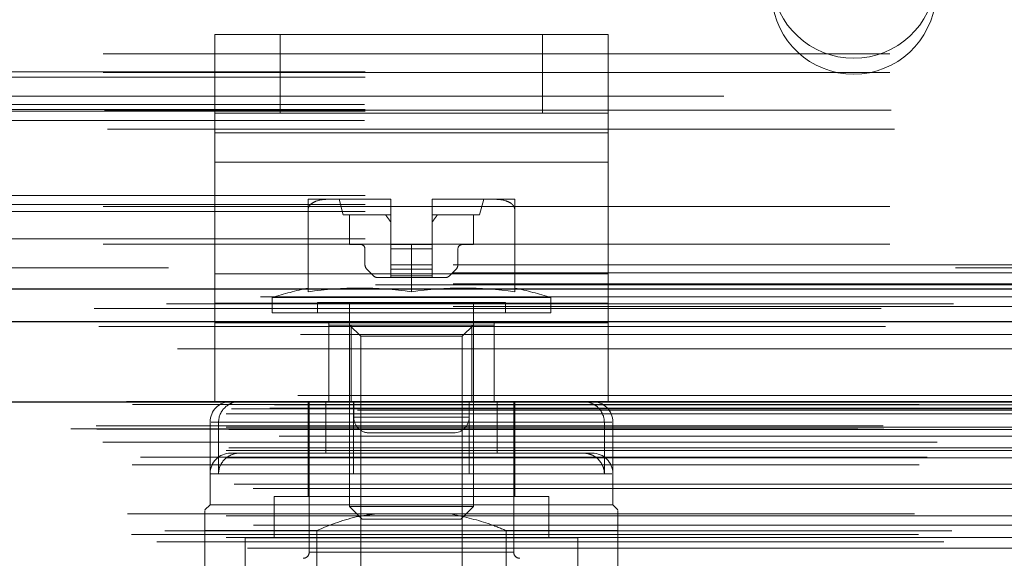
# Model space of a CAD drawing. Header units: inches. Extents: x 0.2 to 10.8, y 0.2 to 8.2.
# Tile 96 of 146: x 3.6505 to 3.7756, y 7.1325 to 7.201. Entities that reach past the tile are written whole.
import ezdxf

# ---------------------------------------------------------------- set-up
doc = ezdxf.new("R2010")
doc.units = ezdxf.units.IN
doc.header["$MEASUREMENT"] = 0
doc.linetypes.add('HIDDEN', pattern=[0.07500000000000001, 0.05, -0.025])
doc.layers.add('DIMENSIONS', color=140, linetype='Continuous')
doc.styles.add('SLDTEXTSTYLE0', font='TXT', dxfattribs={"width": 0.7})
doc.dimstyles.new('SLDDIMSTYLE1', dxfattribs={"dimtxt": 0.0849609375, "dimasz": 0.13, "dimexe": 0, "dimexo": 0.0625, "dimgap": 0.021240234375, "dimtad": 0, "dimtih": 1, "dimtoh": 1, "dimlfac": 15, "dimrnd": 1e-09, "dimzin": 12, "dimdsep": 46, "dimtxsty": 'SLDTEXTSTYLE0', "dimsah": 1, "dimcen": 0.09, "dimadec": 0, "dimazin": 3, "dimtfac": 1, "dimtmove": 0, "dimatfit": 0, "dimfxl": 0, "dimfrac": 2, "dimtolj": 1, "dimtzin": 12, "dimarcsym": 0})

# ---------------------------------------------------------------- blocks, each defined once
blk = doc.blocks.new('_D_3')
at = {"layer": 'DIMENSIONS'}
for p, q in [((3.022789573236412, 7.135048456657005), (3.022789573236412, 6.756096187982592)), ((3.130476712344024, 7.076589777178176), (3.130476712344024, 6.756096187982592)), ((3.022789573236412, 6.881096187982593), (2.772789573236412, 6.881096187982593)), ((3.130476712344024, 6.881096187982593), (3.351603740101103, 6.881096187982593)), ((3.46673024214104, 6.881096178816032), (3.438200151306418, 6.881096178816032)), ((3.438200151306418, 6.881096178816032), (3.438200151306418, 6.746065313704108)), ((3.71919939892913, 6.881096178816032), (3.747729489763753, 6.881096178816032)), ((3.747729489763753, 6.881096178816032), (3.747729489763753, 6.746065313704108)), ((3.438200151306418, 6.746065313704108), (3.46673024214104, 6.746065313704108)), ((3.747729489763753, 6.746065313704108), (3.71919939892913, 6.746065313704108))]:
    blk.add_line(p, q, dxfattribs=at)
for points in [[(3.022789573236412, 6.881096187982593), (2.892789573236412, 6.901096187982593), (2.892789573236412, 6.861096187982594)], [(3.130476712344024, 6.881096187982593), (3.260476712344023, 6.861096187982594), (3.260476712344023, 6.901096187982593)]]:
    blk.add_solid(points, dxfattribs=at)
at = {"layer": 'DIMENSIONS', "char_height": 0.08333333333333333, "attachment_point": 1, "style": 'SLDTEXTSTYLE0'}
for s, insert in [('1.62', (3.466730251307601, 7.007538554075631)), ('41.0', (3.46673024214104, 6.853487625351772))]:
    blk.add_mtext(s, dxfattribs=dict(at, insert=insert))

msp = doc.modelspace()

# ---------------------------------------------------------------- linework, layer by layer
at = {"color": 7, "linetype": 'HIDDEN', "lineweight": 18}
for p, q in [((3.675280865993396, 7.189089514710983), (3.675280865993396, 7.199089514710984)), ((3.675280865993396, 7.199089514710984), (3.68361419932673, 7.199089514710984)), ((3.675283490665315, 7.199089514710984), (3.675283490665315, 7.186587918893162)), ((3.68361419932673, 7.189089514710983), (3.68361419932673, 7.199089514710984)), ((3.716947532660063, 7.199089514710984), (3.68361419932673, 7.199089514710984)), ((3.683616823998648, 7.189089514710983), (3.683616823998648, 7.199089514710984)), ((3.716947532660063, 7.189089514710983), (3.716947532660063, 7.199089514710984)), ((3.716947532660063, 7.199089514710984), (3.725280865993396, 7.199089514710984)), ((3.716950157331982, 7.189089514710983), (3.716950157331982, 7.199089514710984)), ((3.725280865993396, 7.189089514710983), (3.725280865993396, 7.199089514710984)), ((3.725280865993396, 7.199089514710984), (3.725283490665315, 7.199089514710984)), ((3.725283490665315, 7.199089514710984), (3.725283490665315, 7.186587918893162)), ((3.461084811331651, 7.196654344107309), (3.894418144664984, 7.196654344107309)), ((3.461084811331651, 7.196654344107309), (3.894418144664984, 7.196654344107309)), ((3.894418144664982, 7.194358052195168), (3.461084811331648, 7.194358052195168)), ((3.461084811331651, 7.194254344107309), (3.894418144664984, 7.194254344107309)), ((3.894418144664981, 7.193683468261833), (3.461084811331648, 7.19368346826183)), ((4.939989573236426, 7.191254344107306), (3.105589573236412, 7.191254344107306)), ((3.894332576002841, 7.190200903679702), (3.461170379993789, 7.1902009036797)), ((3.894418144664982, 7.189558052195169), (3.461084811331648, 7.189558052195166)), ((3.894418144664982, 7.189333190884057), (3.461084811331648, 7.189333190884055)), ((3.461257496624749, 7.189454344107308), (3.894245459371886, 7.189454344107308)), ((3.68361419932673, 7.189089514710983), (3.675280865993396, 7.189089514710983)), ((3.675280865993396, 7.182838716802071), (3.675280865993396, 7.189089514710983)), ((3.716947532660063, 7.189089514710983), (3.68361419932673, 7.189089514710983)), ((3.725280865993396, 7.189089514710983), (3.716947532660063, 7.189089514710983)), ((3.725280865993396, 7.182838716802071), (3.725280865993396, 7.189089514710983)), ((3.725280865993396, 7.189089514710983), (3.725283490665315, 7.189089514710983)), ((3.894332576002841, 7.188172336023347), (3.461170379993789, 7.188172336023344)), ((3.461660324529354, 7.187054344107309), (3.89384263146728, 7.187054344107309)), ((3.461660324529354, 7.187054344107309), (3.89384263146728, 7.187054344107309)), ((3.725280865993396, 7.186587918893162), (3.675280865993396, 7.186587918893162)), ((3.675283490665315, 7.186587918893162), (3.725283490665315, 7.186587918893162)), ((3.675283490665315, 7.186587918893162), (3.675283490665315, 7.168673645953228)), ((3.725283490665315, 7.186587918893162), (3.725283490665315, 7.168673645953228)), ((3.725280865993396, 7.182838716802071), (3.675280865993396, 7.182838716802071)), ((3.675280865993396, 7.164924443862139), (3.675280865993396, 7.182838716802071)), ((3.675283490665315, 7.182838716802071), (3.725283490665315, 7.182838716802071)), ((3.725280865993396, 7.164924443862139), (3.725280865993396, 7.182838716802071)), ((3.894418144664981, 7.1786157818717), (3.461084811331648, 7.178615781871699)), ((3.894418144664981, 7.17745492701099), (3.461084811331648, 7.177454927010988)), ((3.461084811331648, 7.177230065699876), (3.894418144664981, 7.177230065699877)), ((3.689907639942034, 7.178144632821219), (3.687158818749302, 7.178144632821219)), ((3.697533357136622, 7.178144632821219), (3.689907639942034, 7.178144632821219)), ((3.691095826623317, 7.178144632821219), (3.691620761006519, 7.176176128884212)), ((3.697657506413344, 7.178144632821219), (3.697533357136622, 7.178144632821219)), ((3.697533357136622, 7.178144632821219), (3.697657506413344, 7.178144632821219)), ((3.697657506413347, 7.178144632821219), (3.697533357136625, 7.178144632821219)), ((3.697533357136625, 7.178144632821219), (3.697657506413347, 7.178144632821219)), ((3.697657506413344, 7.178143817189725), (3.697657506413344, 7.178144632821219)), ((3.697657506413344, 7.172370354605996), (3.697657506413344, 7.178143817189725)), ((3.703030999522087, 7.178144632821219), (3.702906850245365, 7.178144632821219)), ((3.702906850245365, 7.178143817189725), (3.702906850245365, 7.178144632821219)), ((3.702906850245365, 7.178144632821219), (3.703030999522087, 7.178144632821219)), ((3.70303099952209, 7.178144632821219), (3.702906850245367, 7.178144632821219)), ((3.702906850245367, 7.178144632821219), (3.70303099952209, 7.178144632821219)), ((3.702906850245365, 7.172370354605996), (3.702906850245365, 7.178143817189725)), ((3.710656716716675, 7.178144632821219), (3.703030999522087, 7.178144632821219)), ((3.708943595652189, 7.176176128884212), (3.709468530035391, 7.178144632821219)), ((3.713405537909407, 7.178144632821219), (3.710656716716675, 7.178144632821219)), ((3.894418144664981, 7.176587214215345), (3.461084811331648, 7.176587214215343)), ((3.687158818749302, 7.16637368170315), (3.687158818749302, 7.1768830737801)), ((3.697657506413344, 7.176176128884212), (3.691620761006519, 7.176176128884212)), ((3.692408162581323, 7.176176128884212), (3.692408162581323, 7.172370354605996)), ((3.708943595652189, 7.176176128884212), (3.702906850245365, 7.176176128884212)), ((3.708156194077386, 7.172370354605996), (3.708156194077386, 7.176176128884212)), ((3.713405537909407, 7.16637368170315), (3.713405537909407, 7.1768830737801)), ((3.894418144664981, 7.173104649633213), (3.461084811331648, 7.173104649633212)), ((3.461084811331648, 7.172430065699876), (3.894418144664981, 7.172430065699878)), ((3.692408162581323, 7.172370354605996), (3.693851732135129, 7.172370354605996)), ((3.700282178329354, 7.172370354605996), (3.697657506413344, 7.172370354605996)), ((3.697657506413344, 7.172370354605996), (3.697657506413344, 7.171845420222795)), ((3.700282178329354, 7.16637368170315), (3.700282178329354, 7.172370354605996)), ((3.700282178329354, 7.172370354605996), (3.702906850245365, 7.172370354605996)), ((3.702906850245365, 7.172370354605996), (3.702906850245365, 7.171845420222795)), ((3.70671262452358, 7.172370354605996), (3.708156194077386, 7.172370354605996)), ((3.694376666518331, 7.171845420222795), (3.694376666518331, 7.169809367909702)), ((3.697657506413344, 7.171845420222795), (3.702906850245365, 7.171845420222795)), ((3.697657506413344, 7.171845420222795), (3.697657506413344, 7.169809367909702)), ((3.697657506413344, 7.171845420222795), (3.702906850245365, 7.171845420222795)), ((3.702906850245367, 7.171845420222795), (3.697657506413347, 7.171845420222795)), ((3.702906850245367, 7.171845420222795), (3.697657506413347, 7.171845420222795)), ((3.702906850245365, 7.171845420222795), (3.702906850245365, 7.169809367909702)), ((3.706187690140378, 7.169809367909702), (3.706187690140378, 7.171845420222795)), ((3.105589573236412, 7.16978767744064), (4.939989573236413, 7.16978767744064)), ((3.105589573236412, 7.16978767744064), (4.939989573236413, 7.16978767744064)), ((3.105650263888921, 7.169787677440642), (4.9399288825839, 7.169787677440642)), ((3.105650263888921, 7.169787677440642), (4.9399288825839, 7.169787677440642)), ((3.105650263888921, 7.169787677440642), (4.9399288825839, 7.169787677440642)), ((3.105650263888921, 7.169787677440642), (4.9399288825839, 7.169787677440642)), ((3.697657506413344, 7.169809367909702), (3.697657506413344, 7.169252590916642)), ((3.697657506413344, 7.169809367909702), (3.702906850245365, 7.169809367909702)), ((3.697657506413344, 7.169809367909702), (3.702906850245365, 7.169809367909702)), ((3.702906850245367, 7.169809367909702), (3.697657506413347, 7.169809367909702)), ((3.702906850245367, 7.169809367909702), (3.697657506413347, 7.169809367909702)), ((3.702906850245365, 7.169809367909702), (3.702906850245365, 7.169252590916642)), ((3.105589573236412, 7.168773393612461), (4.939989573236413, 7.168773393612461)), ((3.869418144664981, 7.169416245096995), (3.486084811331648, 7.169416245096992)), ((3.725280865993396, 7.168673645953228), (3.675280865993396, 7.168673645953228)), ((3.675283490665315, 7.168673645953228), (3.725283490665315, 7.168673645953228)), ((3.675283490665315, 7.168673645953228), (3.675283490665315, 7.162422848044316)), ((3.694607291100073, 7.169252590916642), (3.695458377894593, 7.168401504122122)), ((3.697657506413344, 7.169252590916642), (3.702906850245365, 7.169252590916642)), ((3.697657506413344, 7.169252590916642), (3.697657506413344, 7.168401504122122)), ((3.697657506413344, 7.169252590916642), (3.702906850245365, 7.169252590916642)), ((3.702906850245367, 7.169252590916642), (3.697657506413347, 7.169252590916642)), ((3.702906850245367, 7.169252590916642), (3.697657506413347, 7.169252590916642)), ((3.697657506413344, 7.168401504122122), (3.702906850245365, 7.168401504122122)), ((3.697657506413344, 7.168401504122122), (3.697657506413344, 7.168170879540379)), ((3.697657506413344, 7.168401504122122), (3.702906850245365, 7.168401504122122)), ((3.702906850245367, 7.168401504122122), (3.697657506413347, 7.168401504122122)), ((3.702906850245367, 7.168401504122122), (3.697657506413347, 7.168401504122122)), ((3.702906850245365, 7.169252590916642), (3.702906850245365, 7.168401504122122)), ((3.702906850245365, 7.168401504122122), (3.702906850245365, 7.168170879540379)), ((3.705105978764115, 7.168401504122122), (3.705957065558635, 7.169252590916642)), ((3.725283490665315, 7.168673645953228), (3.725283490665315, 7.162422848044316)), ((3.105589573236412, 7.16738767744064), (4.939989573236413, 7.16738767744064)), ((3.696015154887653, 7.168170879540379), (3.697657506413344, 7.168170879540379)), ((3.697657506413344, 7.168170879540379), (3.702906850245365, 7.168170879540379)), ((3.702906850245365, 7.168170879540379), (3.704549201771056, 7.168170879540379)), ((4.969164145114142, 7.164835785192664), (3.076381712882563, 7.164835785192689)), ((3.725280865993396, 7.164924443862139), (3.675280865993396, 7.164924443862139)), ((3.675280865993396, 7.152422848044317), (3.675280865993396, 7.164924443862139)), ((3.675283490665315, 7.164924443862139), (3.725283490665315, 7.164924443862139)), ((3.717998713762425, 7.165662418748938), (3.682565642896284, 7.165662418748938)), ((3.682565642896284, 7.165662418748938), (3.682565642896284, 7.163708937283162)), ((3.712224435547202, 7.165021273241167), (3.688339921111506, 7.165021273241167)), ((3.688339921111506, 7.165021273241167), (3.688339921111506, 7.163708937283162)), ((3.692408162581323, 7.165021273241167), (3.692408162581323, 7.13907245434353)), ((3.708156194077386, 7.13907245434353), (3.708156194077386, 7.165021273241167)), ((3.712224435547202, 7.163708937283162), (3.712224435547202, 7.165021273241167)), ((3.717998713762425, 7.163708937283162), (3.717998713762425, 7.165662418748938)), ((3.725280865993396, 7.152422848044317), (3.725280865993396, 7.164924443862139)), ((4.959946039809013, 7.164256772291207), (3.085597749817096, 7.164256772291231)), ((3.105589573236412, 7.164493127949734), (4.939989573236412, 7.16449312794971)), ((3.717998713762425, 7.163708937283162), (3.682565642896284, 7.163708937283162)), ((3.725280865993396, 7.162422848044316), (3.675280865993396, 7.162422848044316)), ((3.675283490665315, 7.152422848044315), (3.675283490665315, 7.162422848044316)), ((3.689780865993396, 7.152422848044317), (3.689780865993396, 7.162422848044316)), ((3.689783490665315, 7.162134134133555), (3.689783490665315, 7.162422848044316)), ((3.689783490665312, 7.162134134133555), (3.689783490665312, 7.152422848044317)), ((3.692628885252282, 7.162134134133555), (3.689783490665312, 7.162134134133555)), ((3.692408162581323, 7.162134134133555), (3.693829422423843, 7.160712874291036)), ((3.692628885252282, 7.162134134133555), (3.692628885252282, 7.152422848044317)), ((3.707935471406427, 7.162134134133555), (3.692628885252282, 7.162134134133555)), ((3.706734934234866, 7.160712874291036), (3.708156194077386, 7.162134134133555)), ((3.707935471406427, 7.162134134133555), (3.707935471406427, 7.152422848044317)), ((3.710780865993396, 7.162134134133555), (3.707935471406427, 7.162134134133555)), ((3.710780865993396, 7.152422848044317), (3.710780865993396, 7.162422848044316)), ((3.710783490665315, 7.152422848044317), (3.710783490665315, 7.162422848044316)), ((3.725283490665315, 7.152422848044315), (3.725283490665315, 7.162422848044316)), ((3.086165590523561, 7.16095525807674), (4.959381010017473, 7.160955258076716)), ((3.706734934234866, 7.160712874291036), (3.693829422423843, 7.160712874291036)), ((3.693829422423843, 7.160712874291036), (3.693829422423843, 7.122766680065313)), ((3.706734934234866, 7.122766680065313), (3.706734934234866, 7.160712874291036)), ((4.985849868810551, 7.153178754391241), (3.059696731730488, 7.153178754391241)), ((3.06405086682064, 7.152405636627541), (4.981495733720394, 7.152405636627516)), ((4.981327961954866, 7.152427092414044), (3.064218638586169, 7.152427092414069)), ((3.725280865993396, 7.152422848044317), (3.675280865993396, 7.152422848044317)), ((3.687158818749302, 7.152422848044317), (3.687158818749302, 7.140349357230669)), ((3.687290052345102, 7.152422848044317), (3.687290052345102, 7.133262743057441)), ((3.689409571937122, 7.152422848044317), (3.689409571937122, 7.145861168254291)), ((3.692947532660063, 7.150422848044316), (3.692947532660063, 7.152422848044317)), ((3.692950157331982, 7.150422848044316), (3.692950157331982, 7.152422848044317)), ((3.70761419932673, 7.150422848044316), (3.70761419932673, 7.152422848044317)), ((3.707616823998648, 7.150422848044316), (3.707616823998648, 7.152422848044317)), ((3.707631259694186, 7.152422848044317), (3.707631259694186, 7.145861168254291)), ((3.71115478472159, 7.152422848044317), (3.71115478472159, 7.145861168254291)), ((3.713274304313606, 7.133262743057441), (3.713274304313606, 7.152422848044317)), ((3.71340553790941, 7.145861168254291), (3.71340553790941, 7.152422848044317)), ((3.064821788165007, 7.1520444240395), (4.980724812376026, 7.152044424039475)), ((3.064821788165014, 7.1520444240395), (4.980724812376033, 7.152044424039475)), ((3.07741090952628, 7.151507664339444), (4.968135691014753, 7.15150766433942)), ((3.077410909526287, 7.151507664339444), (4.968135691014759, 7.15150766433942)), ((3.082274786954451, 7.151563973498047), (4.963271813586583, 7.151563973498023)), ((3.082274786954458, 7.151563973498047), (4.963271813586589, 7.151563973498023)), ((3.082893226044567, 7.15200174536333), (4.962653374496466, 7.152001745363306)), ((3.082893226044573, 7.15200174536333), (4.962653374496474, 7.152001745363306)), ((3.093428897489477, 7.151312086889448), (4.952162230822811, 7.151312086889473)), ((3.076744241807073, 7.150833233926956), (4.96880235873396, 7.150833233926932)), ((3.07674424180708, 7.150833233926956), (4.968802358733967, 7.150833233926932)), ((3.674691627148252, 7.149798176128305), (3.674691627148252, 7.139299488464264)), ((3.724794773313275, 7.149798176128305), (3.674812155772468, 7.149798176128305)), ((3.675769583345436, 7.149798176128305), (3.675769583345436, 7.143236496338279)), ((3.675769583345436, 7.149798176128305), (3.725752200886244, 7.149798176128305)), ((3.692933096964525, 7.149798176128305), (3.692933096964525, 7.143236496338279)), ((3.692947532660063, 7.150422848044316), (3.70761419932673, 7.150422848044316)), ((3.70761419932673, 7.150422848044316), (3.692947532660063, 7.150422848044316)), ((3.692950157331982, 7.150422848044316), (3.707616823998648, 7.150422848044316)), ((3.707616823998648, 7.150422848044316), (3.692950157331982, 7.150422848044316)), ((3.724794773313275, 7.149798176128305), (3.724794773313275, 7.143236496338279)), ((3.725872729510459, 7.143236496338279), (3.725872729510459, 7.149798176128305)), ((3.056996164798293, 7.148964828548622), (4.98855043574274, 7.148964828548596)), ((3.056996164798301, 7.148964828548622), (4.988550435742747, 7.148964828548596)), ((3.060232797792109, 7.149305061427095), (4.985313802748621, 7.149305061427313)), ((3.060304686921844, 7.148897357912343), (4.985241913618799, 7.148897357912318)), ((3.076744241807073, 7.149174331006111), (4.96880235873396, 7.149174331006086)), ((3.07674424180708, 7.149174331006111), (4.968802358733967, 7.149174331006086)), ((3.077077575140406, 7.148840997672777), (4.968469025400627, 7.148840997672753)), ((3.694947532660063, 7.148422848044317), (3.70561419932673, 7.148422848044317)), ((3.70561419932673, 7.148422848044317), (3.705616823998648, 7.148422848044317)), ((3.061051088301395, 7.147254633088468), (4.984495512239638, 7.147254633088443)), ((4.983481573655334, 7.148013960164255), (3.062096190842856, 7.14801396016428)), ((3.06708878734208, 7.147229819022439), (4.978457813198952, 7.147229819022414)), ((3.076744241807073, 7.146174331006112), (4.96880235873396, 7.146174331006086)), ((3.077077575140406, 7.146507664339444), (4.968469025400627, 7.14650766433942)), ((3.118847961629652, 7.146174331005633), (4.968802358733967, 7.146174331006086)), ((3.678523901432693, 7.145861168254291), (3.677316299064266, 7.145861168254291)), ((3.689409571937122, 7.145861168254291), (3.678523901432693, 7.145861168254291)), ((3.689409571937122, 7.145861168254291), (3.692933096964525, 7.145861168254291)), ((3.723248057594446, 7.145861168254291), (3.692933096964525, 7.145861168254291)), ((3.713405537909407, 7.140349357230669), (3.713405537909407, 7.145861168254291)), ((3.06582848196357, 7.145334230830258), (4.979713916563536, 7.145334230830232)), ((3.076744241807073, 7.145235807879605), (4.96880235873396, 7.14523580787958)), ((4.964786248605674, 7.144347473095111), (3.080761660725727, 7.144347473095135)), ((3.707631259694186, 7.143236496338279), (3.674808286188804, 7.143236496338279)), ((3.692933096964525, 7.143236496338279), (3.725756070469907, 7.143236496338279)), ((3.725872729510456, 7.139299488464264), (3.725872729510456, 7.143236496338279)), ((3.077754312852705, 7.141899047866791), (4.967837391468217, 7.141899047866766)), ((3.080180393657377, 7.141359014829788), (4.965366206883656, 7.141359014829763)), ((3.080180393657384, 7.141359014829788), (4.965366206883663, 7.141359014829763)), ((3.717736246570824, 7.140349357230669), (3.682828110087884, 7.140349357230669)), ((3.682828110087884, 7.140349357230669), (3.682828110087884, 7.135100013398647)), ((3.717736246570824, 7.135100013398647), (3.717736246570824, 7.140349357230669)), ((3.674691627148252, 7.139299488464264), (3.674035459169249, 7.138643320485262)), ((3.725872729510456, 7.139299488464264), (3.674691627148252, 7.139299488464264)), ((3.708156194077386, 7.13907245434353), (3.692408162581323, 7.13907245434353)), ((3.692408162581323, 7.13907245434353), (3.694018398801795, 7.137462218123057)), ((3.706545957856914, 7.137462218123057), (3.708156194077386, 7.13907245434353)), ((3.72652889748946, 7.138643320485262), (3.725872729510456, 7.139299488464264)), ((3.076744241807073, 7.137899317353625), (4.96880235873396, 7.1378993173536)), ((4.964190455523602, 7.13815366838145), (3.081363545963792, 7.138153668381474)), ((3.706545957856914, 7.137462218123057), (3.694018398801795, 7.137462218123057)), ((4.980219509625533, 7.136682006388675), (3.065332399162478, 7.1366820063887)), ((3.068943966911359, 7.135982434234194), (4.976602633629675, 7.13598243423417)), ((3.674035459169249, 7.136018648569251), (3.674035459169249, 7.105178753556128)), ((3.688254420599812, 7.136018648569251), (3.674035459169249, 7.136018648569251)), ((3.688254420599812, 7.136018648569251), (3.688254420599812, 7.105178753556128)), ((3.712309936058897, 7.136018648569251), (3.712309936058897, 7.105178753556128)), ((3.72652889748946, 7.136018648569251), (3.712309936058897, 7.136018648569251)), ((3.72652889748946, 7.136018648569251), (3.72652889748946, 7.109978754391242)), ((3.064702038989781, 7.135514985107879), (4.980844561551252, 7.135514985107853)), ((3.076744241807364, 7.135143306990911), (4.96880235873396, 7.135143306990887)), ((3.077479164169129, 7.135137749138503), (4.968058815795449, 7.135137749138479)), ((3.721410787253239, 7.135100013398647), (3.679153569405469, 7.135100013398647)), ((3.67915356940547, 7.135100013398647), (3.67915356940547, 7.098617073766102)), ((3.721410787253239, 7.098617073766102), (3.721410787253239, 7.135100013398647)), ((3.067931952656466, 7.134580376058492), (4.977606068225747, 7.134580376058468)), ((3.079437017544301, 7.133762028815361), (4.966109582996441, 7.133762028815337)), ((3.687290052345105, 7.133262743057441), (3.713153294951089, 7.133262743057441)), ((3.713274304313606, 7.133262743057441), (3.687411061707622, 7.133262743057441))]:
    msp.add_line(p, q, dxfattribs=at)
at = {"color": 7, "linetype": 'Continuous', "lineweight": 25}
for p, q in [((3.105589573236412, 7.166744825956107), (4.939989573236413, 7.166744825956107)), ((3.105589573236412, 7.162587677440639), (4.939989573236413, 7.162587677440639)), ((4.985849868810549, 7.15234524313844), (3.059696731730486, 7.15234524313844))]:
    msp.add_line(p, q, dxfattribs=at)
at = {"color": 7, "linetype": 'HIDDEN', "lineweight": 18, "flags": 128}
for points in [[(4.995732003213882, 7.167241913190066), (4.038174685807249, 7.167242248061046), (3.049824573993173, 7.167241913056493)], [(4.981097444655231, 7.165729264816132), (4.038174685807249, 7.165729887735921), (3.064452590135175, 7.165729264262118)], [(4.959966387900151, 7.164256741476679), (4.038174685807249, 7.164256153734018), (3.085601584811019, 7.164256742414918)], [(3.060538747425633, 7.161972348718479), (3.944033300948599, 7.161974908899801), (4.985002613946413, 7.161972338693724)], [(3.060540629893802, 7.161972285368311), (4.063212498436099, 7.16197246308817), (4.985007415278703, 7.161972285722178)], [(3.070572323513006, 7.159140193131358), (4.00737722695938, 7.159139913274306), (4.974979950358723, 7.159140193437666)], [(3.077585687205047, 7.159125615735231), (4.00737722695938, 7.1591255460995), (4.967958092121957, 7.15912561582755)]]:
    msp.add_lwpolyline(points, dxfattribs=at)
at = {"color": 7, "linetype": 'HIDDEN', "lineweight": 18}
for centre, radius, start, end in [((3.756484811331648, 7.206519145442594), 0.01044322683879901, 184.0872180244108, 355.9127819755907), ((3.756484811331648, 7.204490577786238), 0.01044322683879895, 184.0872180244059, 355.9127819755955), ((3.697534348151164, 7.1688465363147), 0.009298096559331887, 89.24106456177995, 90.00610672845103), ((3.697534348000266, 7.16884651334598), 0.009298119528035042, 89.24106550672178, 90.00610578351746), ((3.703030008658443, 7.168846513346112), 0.009298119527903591, 89.99389421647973, 90.75893449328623), ((3.703030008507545, 7.1688465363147), 0.009298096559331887, 89.99389327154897, 90.75893543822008), ((3.693851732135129, 7.171845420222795), 0.0005249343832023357, 0, 90), ((3.70671262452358, 7.171845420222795), 0.0005249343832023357, 90, 180), ((3.695164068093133, 7.169809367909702), 0.0007874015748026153, 180, 224.9999999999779), ((3.705400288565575, 7.169809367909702), 0.0007874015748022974, 315.0000000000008, 0), ((3.696015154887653, 7.168958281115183), 0.0007874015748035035, 225.0000000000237, 270.0000000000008), ((3.704549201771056, 7.168958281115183), 0.0007874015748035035, 270.0000000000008, 314.9999999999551), ((3.700282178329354, 7.106795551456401), 0.06147506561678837, 102.326045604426, 106.7496602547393), ((3.693720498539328, 7.121740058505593), 0.04511336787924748, 81.63673791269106, 98.36326208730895), ((3.70684385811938, 7.121740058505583), 0.04511336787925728, 81.63673791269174, 98.36326208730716), ((3.700282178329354, 7.106795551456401), 0.06147506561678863, 73.25033974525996, 77.67395439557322), ((3.677316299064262, 7.149798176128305), 0.002624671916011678, 90, 180), ((3.723248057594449, 7.149798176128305), 0.002624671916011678, 0, 90), ((3.694947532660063, 7.150422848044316), 0.002000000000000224, 180, 270.0000000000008), ((3.694950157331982, 7.150422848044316), 0.00199999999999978, 180, 270.0000000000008), ((3.70561419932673, 7.150422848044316), 0.002000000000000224, 270.0000000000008, 0), ((3.705616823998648, 7.150422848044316), 0.002000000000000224, 270.0000000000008, 0), ((3.677316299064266, 7.143236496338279), 0.002624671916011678, 90, 180), ((3.723248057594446, 7.143236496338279), 0.002624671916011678, 0, 89.9999999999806), ((3.686502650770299, 7.133262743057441), 0.0007874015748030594, 269.9999999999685, 0), ((3.71406170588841, 7.133262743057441), 0.0007874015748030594, 180, 270.0000000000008)]:
    msp.add_arc(centre, radius, start, end, dxfattribs=at)
for points, knots in [([(3.689907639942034, 7.178144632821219), (3.689378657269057, 7.178144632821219), (3.688849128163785, 7.178108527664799), (3.688079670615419, 7.177878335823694), (3.687827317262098, 7.177771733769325), (3.687496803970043, 7.177524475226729), (3.687392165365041, 7.177424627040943), (3.687227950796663, 7.177182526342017), (3.68716924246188, 7.177038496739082), (3.687158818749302, 7.1768830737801)], [0, 0, 0, 0, 0.4999999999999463, 0.4999999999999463, 0.7499999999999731, 0.7499999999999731, 0.8749999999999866, 0.8749999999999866, 1, 1, 1, 1]), ([(3.687158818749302, 7.1768830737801), (3.687158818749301, 7.177038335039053), (3.687158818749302, 7.177182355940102), (3.687158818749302, 7.177424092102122), (3.687158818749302, 7.177523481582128), (3.687158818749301, 7.177773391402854), (3.687158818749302, 7.177878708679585), (3.687158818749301, 7.178108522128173), (3.687158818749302, 7.178144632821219), (3.687158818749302, 7.178144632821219)], [0, 0, 0, 0, 0.1250000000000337, 0.1250000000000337, 0.2500000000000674, 0.2500000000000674, 0.500000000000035, 0.500000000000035, 1, 1, 1, 1]), ([(3.713405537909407, 7.1768830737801), (3.713395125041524, 7.177038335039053), (3.713336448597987, 7.177182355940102), (3.713172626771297, 7.177424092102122), (3.713068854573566, 7.177523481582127), (3.712734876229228, 7.177773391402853), (3.712483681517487, 7.177878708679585), (3.711714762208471, 7.178108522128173), (3.711185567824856, 7.178144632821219), (3.710656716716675, 7.178144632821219)], [0, 0, 0, 0, 0.1249999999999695, 0.1249999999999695, 0.2499999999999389, 0.2499999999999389, 0.4999999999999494, 0.4999999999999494, 1, 1, 1, 1]), ([(3.713405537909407, 7.178144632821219), (3.713405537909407, 7.178144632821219), (3.713405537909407, 7.178108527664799), (3.713405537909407, 7.177878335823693), (3.713405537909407, 7.177771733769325), (3.713405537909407, 7.177524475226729), (3.713405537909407, 7.177424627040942), (3.713405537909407, 7.177182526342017), (3.713405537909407, 7.177038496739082), (3.713405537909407, 7.1768830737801)], [0, 0, 0, 0, 0.4999999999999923, 0.4999999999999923, 0.7499999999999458, 0.7499999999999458, 0.8749999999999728, 0.8749999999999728, 1, 1, 1, 1]), ([(3.678523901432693, 7.152422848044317), (3.678168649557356, 7.152422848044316), (3.677820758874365, 7.152359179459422), (3.67716051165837, 7.152105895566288), (3.676857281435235, 7.151918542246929), (3.676083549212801, 7.151199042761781), (3.675769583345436, 7.150509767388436), (3.675769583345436, 7.149798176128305)], [0, 0, 0, 0, 0.2499999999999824, 0.2499999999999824, 0.4999999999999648, 0.4999999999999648, 1, 1, 1, 1]), ([(3.692933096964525, 7.149798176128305), (3.692933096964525, 7.150153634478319), (3.692933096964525, 7.15050280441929), (3.692933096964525, 7.151146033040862), (3.692933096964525, 7.151438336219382), (3.692933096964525, 7.151916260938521), (3.692933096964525, 7.152105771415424), (3.692933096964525, 7.152357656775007), (3.692933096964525, 7.152422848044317), (3.692933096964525, 7.152422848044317)], [0, 0, 0, 0, 0.25, 0.25, 0.5, 0.5, 0.75, 0.75, 1, 1, 1, 1]), ([(3.722040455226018, 7.152422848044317), (3.722395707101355, 7.152422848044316), (3.722743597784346, 7.152359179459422), (3.723403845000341, 7.152105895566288), (3.723707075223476, 7.151918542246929), (3.72448080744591, 7.151199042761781), (3.724794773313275, 7.150509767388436), (3.724794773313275, 7.149798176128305)], [0, 0, 0, 0, 0.2499999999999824, 0.2499999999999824, 0.4999999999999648, 0.4999999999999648, 1, 1, 1, 1]), ([(3.678523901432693, 7.145861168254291), (3.678168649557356, 7.145861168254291), (3.677820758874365, 7.145797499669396), (3.67716051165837, 7.145544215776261), (3.676857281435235, 7.145356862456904), (3.676083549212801, 7.144637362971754), (3.675769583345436, 7.143948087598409), (3.675769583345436, 7.143236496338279)], [0, 0, 0, 0, 0.25, 0.25, 0.5, 0.5, 1, 1, 1, 1]), ([(3.707631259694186, 7.143236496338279), (3.707631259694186, 7.143591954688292), (3.707631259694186, 7.143941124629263), (3.707631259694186, 7.144584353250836), (3.707631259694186, 7.144876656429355), (3.707631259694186, 7.145354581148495), (3.707631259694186, 7.145544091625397), (3.707631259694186, 7.145795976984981), (3.707631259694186, 7.145861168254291), (3.707631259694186, 7.145861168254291)], [0, 0, 0, 0, 0.25, 0.25, 0.5, 0.5, 0.75, 0.75, 1, 1, 1, 1]), ([(3.722040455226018, 7.145861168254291), (3.722395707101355, 7.145861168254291), (3.722743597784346, 7.145797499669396), (3.723403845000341, 7.145544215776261), (3.723707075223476, 7.145356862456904), (3.72448080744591, 7.144637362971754), (3.724794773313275, 7.143948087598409), (3.724794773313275, 7.143236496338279)], [0, 0, 0, 0, 0.2499999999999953, 0.2499999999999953, 0.4999999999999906, 0.4999999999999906, 1, 1, 1, 1]), ([(3.674035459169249, 7.138569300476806), (3.674035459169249, 7.138525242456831), (3.674035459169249, 7.138426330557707), (3.674035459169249, 7.137290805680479), (3.674035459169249, 7.136317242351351), (3.674035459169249, 7.136018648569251)], [0, 0, 0, 0, 0.3576770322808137, 0.8029982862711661, 1, 1, 1, 1]), ([(3.72652889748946, 7.138569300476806), (3.72652889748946, 7.138525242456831), (3.726528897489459, 7.138426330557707), (3.72652889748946, 7.137290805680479), (3.726528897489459, 7.136317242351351), (3.726528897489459, 7.136018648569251)], [0, 0, 0, 0, 0.3576770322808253, 0.8029982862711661, 0.9999999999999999, 0.9999999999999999, 0.9999999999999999, 0.9999999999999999]), ([(3.688254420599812, 7.136018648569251), (3.690014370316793, 7.136731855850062), (3.692536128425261, 7.137753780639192), (3.695226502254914, 7.138060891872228), (3.696039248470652, 7.138153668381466)], [0, 0, 0, 0, 0.6979058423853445, 0.9999999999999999, 0.9999999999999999, 0.9999999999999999, 0.9999999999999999]), ([(3.705160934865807, 7.138153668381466), (3.706803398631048, 7.13779315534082), (3.709242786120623, 7.137257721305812), (3.711554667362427, 7.136323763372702), (3.712309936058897, 7.136018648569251)], [0, 0, 0, 0, 0.6733099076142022, 1, 1, 1, 1])]:
    msp.add_open_spline(points, degree=3, knots=knots, dxfattribs=at)
for points in [[(3.696973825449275, 7.176176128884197), (3.69719828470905, 7.175862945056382), (3.697425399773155, 7.17555160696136), (3.697657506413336, 7.175244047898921)], [(3.702906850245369, 7.175244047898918), (3.703138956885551, 7.175551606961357), (3.703366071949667, 7.175862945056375), (3.703590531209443, 7.17617612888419)]]:
    msp.add_open_spline(points, degree=3, dxfattribs=at)

# ---------------------------------------------------------------- dimensions: what is measured, and where the dimension line sits
at = {"layer": 'DIMENSIONS'}
dim = msp.add_linear_dim(base=(3.130476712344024, 6.881096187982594), p1=(3.022789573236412, 7.185048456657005), p2=(3.130476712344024, 7.126589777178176), dimstyle='SLDDIMSTYLE1', dxfattribs=at)
dim.commit()
dim.dimension.update_dxf_attribs({"geometry": '_D_3', "text_midpoint": (3.592964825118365, 6.881096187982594), "dimtype": 160})

doc.saveas('drawing.dxf')
